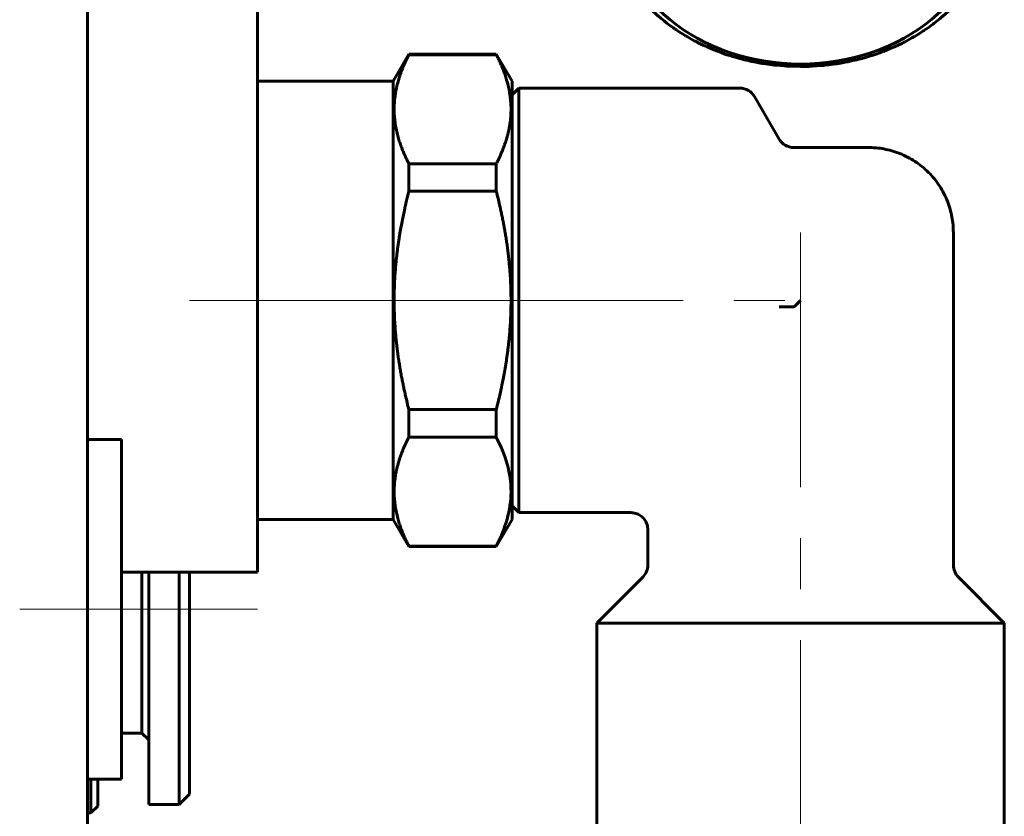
# Model space of a CAD drawing. Header units: millimetres. Extents: x -66 to 68, y -119 to 119.
# Tile 5 of 14: x 30 to 59, y 0 to 24. Entities that reach past the tile are written whole.
import ezdxf

# ---------------------------------------------------------------- set-up
doc = ezdxf.new("R2010")
doc.units = ezdxf.units.MM
doc.linetypes.add('K5LT_AXLED', pattern=[12, 7.5, -1.5, 1.5, -1.5])
doc.linetypes.add('K5LT_BASIC', pattern=[0])
doc.layers.add('Системный слой (1)', color=7, linetype='Continuous', true_color=0x6c6c6c)

# ---------------------------------------------------------------- blocks, each defined once
blk = doc.blocks.new('U2')
at = {"layer": 'Системный слой (1)', "color": 143, "linetype": 'K5LT_BASIC', "lineweight": 60, "true_color": 0x33acca}
for p, q in [((50.998, 31.604), (51.114, 31.638)), ((51.114, 31.638), (51.229, 31.67)), ((51.229, 31.67), (51.237, 31.672)), ((51.237, 31.672), (51.251, 31.676)), ((51.251, 31.676), (51.281, 31.683)), ((51.281, 31.683), (51.34, 31.698)), ((51.34, 31.698), (51.459, 31.727)), ((51.459, 31.727), (51.576, 31.752)), ((51.576, 31.752), (51.584, 31.754)), ((51.584, 31.754), (51.599, 31.757)), ((51.599, 31.757), (51.629, 31.763)), ((51.629, 31.763), (51.689, 31.775)), ((51.689, 31.775), (51.81, 31.797)), ((51.81, 31.797), (51.929, 31.816)), ((51.929, 31.816), (51.937, 31.818)), ((51.937, 31.818), (51.952, 31.82)), ((51.952, 31.82), (51.982, 31.824)), ((51.982, 31.824), (52.044, 31.833)), ((52.044, 31.833), (52.166, 31.849)), ((52.166, 31.849), (52.286, 31.862)), ((52.286, 31.862), (52.294, 31.863)), ((52.294, 31.863), (52.309, 31.865)), ((52.309, 31.865), (52.34, 31.868)), ((52.34, 31.868), (52.401, 31.873)), ((52.401, 31.873), (52.525, 31.883)), ((52.525, 31.883), (52.646, 31.89)), ((52.646, 31.89), (52.653, 31.89)), ((52.653, 31.89), (52.669, 31.891)), ((52.669, 31.891), (52.7, 31.892)), ((52.7, 31.892), (52.761, 31.895)), ((52.761, 31.895), (52.885, 31.898)), ((52.885, 31.898), (53, 31.899)), ((53, 31.899), (53.002, 31.899)), ((53.002, 31.899), (53.004, 31.899)), ((53.004, 31.899), (53.009, 31.899)), ((53.009, 31.899), (53.018, 31.899)), ((53.018, 31.899), (53.037, 31.899)), ((53.037, 31.899), (53.074, 31.898)), ((53.074, 31.898), (53.149, 31.897)), ((53.149, 31.897), (53.299, 31.892)), ((53.299, 31.892), (53.365, 31.889)), ((53.365, 31.889), (53.373, 31.889)), ((53.373, 31.889), (53.388, 31.888)), ((53.388, 31.888), (53.419, 31.886)), ((53.419, 31.886), (53.481, 31.882)), ((53.481, 31.882), (53.605, 31.873)), ((53.605, 31.873), (53.725, 31.861)), ((53.725, 31.861), (53.732, 31.86)), ((53.732, 31.86), (53.748, 31.859)), ((53.748, 31.859), (53.778, 31.855)), ((53.778, 31.855), (53.84, 31.848)), ((53.84, 31.848), (53.962, 31.832)), ((53.962, 31.832), (54.081, 31.815)), ((54.081, 31.815), (54.089, 31.814)), ((54.089, 31.814), (54.104, 31.811)), ((54.104, 31.811), (54.135, 31.806)), ((54.135, 31.806), (54.195, 31.796)), ((54.195, 31.796), (54.317, 31.774)), ((54.317, 31.774), (54.434, 31.75)), ((54.434, 31.75), (54.441, 31.748)), ((54.441, 31.748), (54.456, 31.745)), ((54.456, 31.745), (54.486, 31.739)), ((54.486, 31.739), (54.546, 31.725)), ((54.546, 31.725), (54.665, 31.697)), ((54.665, 31.697), (54.781, 31.667)), ((54.781, 31.667), (54.788, 31.665)), ((54.788, 31.665), (54.803, 31.661)), ((54.803, 31.661), (54.832, 31.653)), ((54.832, 31.653), (54.891, 31.637)), ((54.891, 31.637), (55.008, 31.602)), ((50.235, 31.319), (50.242, 31.322)), ((50.242, 31.322), (50.256, 31.328)), ((50.256, 31.328), (50.283, 31.34)), ((50.283, 31.34), (50.338, 31.364)), ((50.338, 31.364), (50.448, 31.41)), ((50.448, 31.41), (50.558, 31.453)), ((50.558, 31.453), (50.565, 31.455)), ((50.565, 31.455), (50.579, 31.461)), ((50.579, 31.461), (50.607, 31.471)), ((50.607, 31.471), (50.663, 31.492)), ((50.663, 31.492), (50.777, 31.533)), ((50.777, 31.533), (50.889, 31.57)), ((50.889, 31.57), (50.896, 31.572)), ((50.896, 31.572), (50.911, 31.577)), ((50.911, 31.577), (50.94, 31.586)), ((50.94, 31.586), (50.998, 31.604)), ((55.008, 31.602), (55.121, 31.567)), ((55.121, 31.567), (55.128, 31.564)), ((55.128, 31.564), (55.142, 31.56)), ((55.142, 31.56), (55.171, 31.55)), ((55.171, 31.55), (55.228, 31.531)), ((55.228, 31.531), (55.342, 31.49)), ((55.342, 31.49), (55.452, 31.449)), ((55.452, 31.449), (55.459, 31.446)), ((55.459, 31.446), (55.473, 31.441)), ((55.473, 31.441), (55.501, 31.43)), ((55.501, 31.43), (55.557, 31.408)), ((55.557, 31.408), (55.667, 31.361)), ((55.667, 31.361), (55.774, 31.314)), ((49.669, 31.028), (49.72, 31.057)), ((49.72, 31.057), (49.822, 31.114)), ((49.822, 31.114), (49.924, 31.168)), ((49.924, 31.168), (49.931, 31.172)), ((49.931, 31.172), (49.944, 31.178)), ((49.944, 31.178), (49.97, 31.192)), ((49.97, 31.192), (50.023, 31.218)), ((50.023, 31.218), (50.13, 31.27)), ((50.13, 31.27), (50.235, 31.319)), ((55.774, 31.314), (55.781, 31.311)), ((55.781, 31.311), (55.794, 31.305)), ((55.794, 31.305), (55.821, 31.293)), ((55.821, 31.293), (55.875, 31.268)), ((55.875, 31.268), (55.982, 31.216)), ((55.982, 31.216), (56.085, 31.164)), ((56.085, 31.164), (56.091, 31.16)), ((56.091, 31.16), (56.104, 31.153)), ((56.104, 31.153), (56.13, 31.14)), ((56.13, 31.14), (56.182, 31.112)), ((56.182, 31.112), (56.284, 31.055)), ((56.284, 31.055), (56.383, 30.997)), ((49.154, 30.69), (49.246, 30.757)), ((49.246, 30.757), (49.34, 30.821)), ((49.34, 30.821), (49.345, 30.825)), ((49.345, 30.825), (49.357, 30.833)), ((49.357, 30.833), (49.381, 30.849)), ((49.381, 30.849), (49.43, 30.881)), ((49.43, 30.881), (49.528, 30.943)), ((49.528, 30.943), (49.625, 31.002)), ((49.625, 31.002), (49.631, 31.006)), ((49.631, 31.006), (49.644, 31.013)), ((49.644, 31.013), (49.669, 31.028)), ((56.383, 30.997), (56.39, 30.993)), ((56.39, 30.993), (56.402, 30.986)), ((56.402, 30.986), (56.427, 30.971)), ((56.427, 30.971), (56.476, 30.94)), ((56.476, 30.94), (56.574, 30.878)), ((56.574, 30.878), (56.669, 30.816)), ((56.669, 30.816), (56.675, 30.811)), ((56.675, 30.811), (56.686, 30.803)), ((56.686, 30.803), (56.71, 30.787)), ((56.71, 30.787), (56.757, 30.754)), ((56.757, 30.754), (56.85, 30.687)), ((48.85, 30.449), (48.893, 30.485)), ((48.893, 30.485), (48.98, 30.557)), ((48.98, 30.557), (49.068, 30.626)), ((49.068, 30.626), (49.074, 30.63)), ((49.074, 30.63), (49.085, 30.639)), ((49.085, 30.639), (49.108, 30.656)), ((49.108, 30.656), (49.154, 30.69)), ((56.85, 30.687), (56.939, 30.62)), ((56.939, 30.62), (56.945, 30.615)), ((56.945, 30.615), (56.956, 30.607)), ((56.956, 30.607), (56.979, 30.589)), ((56.979, 30.589), (57.023, 30.554)), ((57.023, 30.554), (57.111, 30.482)), ((57.111, 30.482), (57.195, 30.41)), ((48.496, 30.117), (48.573, 30.195)), ((48.573, 30.195), (48.578, 30.2)), ((48.578, 30.2), (48.588, 30.209)), ((48.588, 30.209), (48.608, 30.229)), ((48.608, 30.229), (48.648, 30.267)), ((48.648, 30.267), (48.73, 30.343)), ((48.73, 30.343), (48.813, 30.417)), ((48.813, 30.417), (48.818, 30.421)), ((48.818, 30.421), (48.828, 30.43)), ((48.828, 30.43), (48.85, 30.449)), ((57.195, 30.41), (57.2, 30.406)), ((57.2, 30.406), (57.211, 30.396)), ((57.211, 30.396), (57.232, 30.378)), ((57.232, 30.378), (57.273, 30.34)), ((57.273, 30.34), (57.355, 30.264)), ((57.355, 30.264), (57.433, 30.188)), ((57.433, 30.188), (57.438, 30.183)), ((57.438, 30.183), (57.448, 30.173)), ((57.448, 30.173), (57.468, 30.154)), ((48.211, 29.796), (48.281, 29.88)), ((48.281, 29.88), (48.352, 29.961)), ((48.352, 29.961), (48.356, 29.966)), ((48.356, 29.966), (48.365, 29.976)), ((48.365, 29.976), (48.384, 29.997)), ((48.384, 29.997), (48.421, 30.037)), ((48.421, 30.037), (48.496, 30.117)), ((57.468, 30.154), (57.506, 30.114)), ((57.506, 30.114), (57.582, 30.034)), ((57.582, 30.034), (57.655, 29.954)), ((57.655, 29.954), (57.659, 29.949)), ((57.659, 29.949), (57.668, 29.939)), ((57.668, 29.939), (57.686, 29.918)), ((57.686, 29.918), (57.722, 29.877)), ((57.722, 29.877), (57.791, 29.793)), ((48.021, 29.544), (48.084, 29.632)), ((48.084, 29.632), (48.148, 29.717)), ((48.148, 29.717), (48.152, 29.722)), ((48.152, 29.722), (48.161, 29.732)), ((48.161, 29.732), (48.177, 29.754)), ((48.177, 29.754), (48.211, 29.796)), ((57.791, 29.793), (57.857, 29.709)), ((57.857, 29.709), (57.862, 29.704)), ((57.862, 29.704), (57.87, 29.693)), ((57.87, 29.693), (57.886, 29.672)), ((57.886, 29.672), (57.918, 29.629)), ((57.918, 29.629), (57.981, 29.541)), ((47.85, 29.284), (47.906, 29.374)), ((47.906, 29.374), (47.964, 29.462)), ((47.964, 29.462), (47.968, 29.467)), ((47.968, 29.467), (47.975, 29.479)), ((47.975, 29.479), (47.99, 29.501)), ((47.99, 29.501), (48.021, 29.544)), ((57.981, 29.541), (58.041, 29.454)), ((58.041, 29.454), (58.045, 29.449)), ((58.045, 29.449), (58.052, 29.438)), ((58.052, 29.438), (58.067, 29.415)), ((58.067, 29.415), (58.096, 29.371)), ((58.096, 29.371), (58.152, 29.281)), ((47.676, 28.968), (47.7, 29.015)), ((47.7, 29.015), (47.749, 29.107)), ((47.749, 29.107), (47.8, 29.198)), ((47.8, 29.198), (47.803, 29.204)), ((47.803, 29.204), (47.81, 29.215)), ((47.81, 29.215), (47.823, 29.238)), ((47.823, 29.238), (47.85, 29.284)), ((58.152, 29.281), (58.205, 29.191)), ((58.205, 29.191), (58.208, 29.185)), ((58.208, 29.185), (58.215, 29.173)), ((58.215, 29.173), (58.228, 29.15)), ((58.228, 29.15), (58.253, 29.104)), ((58.253, 29.104), (58.302, 29.012)), ((58.302, 29.012), (58.348, 28.919)), ((47.55, 28.69), (47.57, 28.738)), ((47.57, 28.738), (47.612, 28.833)), ((47.612, 28.833), (47.656, 28.927)), ((47.656, 28.927), (47.659, 28.933)), ((47.659, 28.933), (47.664, 28.944)), ((47.664, 28.944), (47.676, 28.968)), ((58.348, 28.919), (58.351, 28.913)), ((58.351, 28.913), (58.356, 28.901)), ((58.356, 28.901), (58.368, 28.878)), ((58.368, 28.878), (58.389, 28.83)), ((58.389, 28.83), (58.431, 28.735)), ((58.431, 28.735), (58.47, 28.64)), ((47.446, 28.407), (47.462, 28.456)), ((47.462, 28.456), (47.496, 28.553)), ((47.496, 28.553), (47.533, 28.649)), ((47.533, 28.649), (47.536, 28.655)), ((47.536, 28.655), (47.54, 28.667)), ((47.54, 28.667), (47.55, 28.69)), ((58.47, 28.64), (58.472, 28.634)), ((58.472, 28.634), (58.477, 28.622)), ((58.477, 28.622), (58.487, 28.598)), ((58.487, 28.598), (58.505, 28.55)), ((58.505, 28.55), (58.539, 28.453)), ((58.539, 28.453), (58.571, 28.356)), ((47.363, 28.119), (47.376, 28.168)), ((47.376, 28.168), (47.403, 28.267)), ((47.403, 28.267), (47.432, 28.364)), ((47.432, 28.364), (47.434, 28.371)), ((47.434, 28.371), (47.438, 28.383)), ((47.438, 28.383), (47.446, 28.407)), ((58.571, 28.356), (58.573, 28.35)), ((58.573, 28.35), (58.576, 28.338)), ((58.576, 28.338), (58.584, 28.313)), ((58.584, 28.313), (58.598, 28.264)), ((58.598, 28.264), (58.625, 28.165)), ((58.625, 28.165), (58.649, 28.067)), ((47.303, 27.827), (47.312, 27.877)), ((47.312, 27.877), (47.331, 27.977)), ((47.331, 27.977), (47.353, 28.076)), ((47.353, 28.076), (47.354, 28.082)), ((47.354, 28.082), (47.357, 28.094)), ((47.357, 28.094), (47.363, 28.119)), ((58.649, 28.067), (58.651, 28.061)), ((58.651, 28.061), (58.653, 28.049)), ((58.653, 28.049), (58.659, 28.024)), ((58.659, 28.024), (58.67, 27.974)), ((58.67, 27.974), (58.689, 27.874)), ((58.689, 27.874), (58.705, 27.775)), ((47.265, 27.531), (47.27, 27.58)), ((47.27, 27.58), (47.281, 27.678)), ((47.281, 27.678), (47.296, 27.783)), ((47.296, 27.783), (47.297, 27.79)), ((47.297, 27.79), (47.299, 27.802)), ((47.299, 27.802), (47.303, 27.827)), ((58.705, 27.775), (58.706, 27.769)), ((58.706, 27.769), (58.708, 27.756)), ((58.708, 27.756), (58.712, 27.731)), ((58.712, 27.731), (58.719, 27.681)), ((58.719, 27.681), (58.73, 27.58)), ((58.73, 27.58), (58.739, 27.48)), ((47.25, 27.189), (47.262, 27.489)), ((47.262, 27.495), (47.263, 27.507)), ((47.262, 27.489), (47.262, 27.495)), ((47.263, 27.507), (47.265, 27.531)), ((58.739, 27.48), (58.739, 27.474)), ((58.739, 27.474), (58.74, 27.461)), ((58.74, 27.461), (58.742, 27.436)), ((58.742, 27.436), (58.745, 27.386)), ((58.745, 27.386), (58.749, 27.285)), ((58.749, 27.285), (58.75, 27.189)), ((47.251, 27.092), (47.25, 27.189)), ((47.255, 26.992), (47.251, 27.092)), ((47.258, 26.941), (47.255, 26.992)), ((58.75, 27.189), (58.738, 26.889)), ((47.26, 26.916), (47.258, 26.941)), ((47.261, 26.903), (47.26, 26.916)), ((47.261, 26.897), (47.261, 26.903)), ((47.27, 26.797), (47.261, 26.897)), ((47.281, 26.697), (47.27, 26.797)), ((47.288, 26.646), (47.281, 26.697)), ((58.719, 26.699), (58.704, 26.594)), ((58.73, 26.797), (58.719, 26.699)), ((58.735, 26.846), (58.73, 26.797)), ((58.737, 26.87), (58.735, 26.846)), ((58.738, 26.883), (58.737, 26.87)), ((58.738, 26.889), (58.738, 26.883)), ((47.292, 26.621), (47.288, 26.646)), ((47.294, 26.609), (47.292, 26.621)), ((47.295, 26.603), (47.294, 26.609)), ((47.311, 26.503), (47.295, 26.603)), ((47.33, 26.403), (47.311, 26.503)), ((47.341, 26.354), (47.33, 26.403)), ((58.669, 26.4), (58.647, 26.302)), ((58.688, 26.5), (58.669, 26.4)), ((58.697, 26.55), (58.688, 26.5)), ((58.701, 26.575), (58.697, 26.55)), ((58.703, 26.588), (58.701, 26.575)), ((58.704, 26.594), (58.703, 26.588)), ((47.347, 26.329), (47.341, 26.354)), ((47.349, 26.316), (47.347, 26.329)), ((47.351, 26.31), (47.349, 26.316)), ((47.375, 26.212), (47.351, 26.31)), ((47.402, 26.113), (47.375, 26.212)), ((47.416, 26.064), (47.402, 26.113)), ((58.597, 26.11), (58.568, 26.013)), ((58.624, 26.209), (58.597, 26.11)), ((58.637, 26.258), (58.624, 26.209)), ((58.643, 26.283), (58.637, 26.258)), ((58.646, 26.295), (58.643, 26.283)), ((58.647, 26.302), (58.646, 26.295)), ((47.424, 26.04), (47.416, 26.064)), ((47.427, 26.027), (47.424, 26.04)), ((47.429, 26.021), (47.427, 26.027)), ((47.461, 25.925), (47.429, 26.021)), ((47.495, 25.827), (47.461, 25.925)), ((47.513, 25.779), (47.495, 25.827)), ((58.504, 25.824), (58.467, 25.729)), ((58.538, 25.921), (58.504, 25.824)), ((58.554, 25.97), (58.538, 25.921)), ((58.562, 25.995), (58.554, 25.97)), ((58.566, 26.007), (58.562, 25.995)), ((58.568, 26.013), (58.566, 26.007)), ((47.523, 25.755), (47.513, 25.779)), ((47.528, 25.743), (47.523, 25.755)), ((47.53, 25.737), (47.528, 25.743)), ((47.569, 25.642), (47.53, 25.737)), ((47.611, 25.547), (47.569, 25.642)), ((47.632, 25.5), (47.611, 25.547)), ((58.388, 25.544), (58.344, 25.45)), ((58.43, 25.639), (58.388, 25.544)), ((58.45, 25.687), (58.43, 25.639)), ((58.46, 25.711), (58.45, 25.687)), ((58.464, 25.723), (58.46, 25.711)), ((58.467, 25.729), (58.464, 25.723)), ((47.644, 25.476), (47.632, 25.5)), ((47.649, 25.464), (47.644, 25.476)), ((47.652, 25.459), (47.649, 25.464)), ((47.698, 25.366), (47.652, 25.459)), ((47.747, 25.273), (47.698, 25.366)), ((47.772, 25.227), (47.747, 25.273)), ((58.251, 25.27), (58.2, 25.179)), ((58.3, 25.363), (58.251, 25.27)), ((58.324, 25.409), (58.3, 25.363)), ((58.336, 25.433), (58.324, 25.409)), ((58.341, 25.445), (58.336, 25.433)), ((58.344, 25.45), (58.341, 25.445)), ((47.785, 25.204), (47.772, 25.227)), ((47.792, 25.193), (47.785, 25.204)), ((47.795, 25.187), (47.792, 25.193)), ((47.848, 25.097), (47.795, 25.187)), ((47.904, 25.007), (47.848, 25.097)), ((47.933, 24.962), (47.904, 25.007)), ((47.948, 24.94), (47.933, 24.962)), ((58.094, 25.004), (58.036, 24.915)), ((58.15, 25.094), (58.094, 25.004)), ((58.177, 25.139), (58.15, 25.094)), ((58.19, 25.162), (58.177, 25.139)), ((58.197, 25.173), (58.19, 25.162)), ((58.2, 25.179), (58.197, 25.173)), ((47.955, 24.929), (47.948, 24.94)), ((47.959, 24.923), (47.955, 24.929)), ((48.019, 24.836), (47.959, 24.923)), ((48.082, 24.749), (48.019, 24.836)), ((48.114, 24.706), (48.082, 24.749)), ((48.13, 24.684), (48.114, 24.706)), ((48.138, 24.674), (48.13, 24.684)), ((48.143, 24.668), (48.138, 24.674)), ((48.209, 24.584), (48.143, 24.668)), ((57.848, 24.656), (57.839, 24.645)), ((57.852, 24.661), (57.848, 24.656)), ((57.916, 24.746), (57.852, 24.661)), ((57.979, 24.833), (57.916, 24.746)), ((58.01, 24.877), (57.979, 24.833)), ((58.025, 24.899), (58.01, 24.877)), ((58.032, 24.91), (58.025, 24.899)), ((58.036, 24.915), (58.032, 24.91)), ((48.278, 24.501), (48.209, 24.584)), ((48.314, 24.459), (48.278, 24.501)), ((48.332, 24.439), (48.314, 24.459)), ((48.341, 24.428), (48.332, 24.439)), ((48.345, 24.423), (48.341, 24.428)), ((48.418, 24.343), (48.345, 24.423)), ((57.616, 24.381), (57.579, 24.34)), ((57.635, 24.401), (57.616, 24.381)), ((57.644, 24.411), (57.635, 24.401)), ((57.648, 24.416), (57.644, 24.411)), ((57.719, 24.498), (57.648, 24.416)), ((57.789, 24.581), (57.719, 24.498)), ((57.823, 24.624), (57.789, 24.581)), ((57.839, 24.645), (57.823, 24.624)), ((48.494, 24.263), (48.418, 24.343)), ((48.532, 24.224), (48.494, 24.263)), ((48.552, 24.204), (48.532, 24.224)), ((48.562, 24.194), (48.552, 24.204)), ((48.567, 24.189), (48.562, 24.194)), ((48.645, 24.113), (48.567, 24.189)), ((48.727, 24.037), (48.645, 24.113)), ((57.352, 24.11), (57.27, 24.034)), ((57.392, 24.149), (57.352, 24.11)), ((57.412, 24.168), (57.392, 24.149)), ((57.422, 24.178), (57.412, 24.168)), ((57.427, 24.183), (57.422, 24.178)), ((57.504, 24.26), (57.427, 24.183)), ((57.579, 24.34), (57.504, 24.26)), ((48.768, 24), (48.727, 24.037)), ((48.789, 23.981), (48.768, 24)), ((48.8, 23.972), (48.789, 23.981)), ((48.805, 23.967), (48.8, 23.972)), ((48.889, 23.895), (48.805, 23.967)), ((48.977, 23.823), (48.889, 23.895)), ((49.021, 23.788), (48.977, 23.823)), ((49.044, 23.771), (49.021, 23.788)), ((57.02, 23.821), (56.932, 23.752)), ((57.107, 23.892), (57.02, 23.821)), ((57.15, 23.929), (57.107, 23.892)), ((57.172, 23.947), (57.15, 23.929)), ((57.182, 23.956), (57.172, 23.947)), ((57.187, 23.961), (57.182, 23.956)), ((57.27, 24.034), (57.187, 23.961)), ((49.055, 23.762), (49.044, 23.771)), ((49.061, 23.758), (49.055, 23.762)), ((49.15, 23.69), (49.061, 23.758)), ((49.243, 23.623), (49.15, 23.69)), ((49.29, 23.59), (49.243, 23.623)), ((49.314, 23.574), (49.29, 23.59)), ((49.325, 23.566), (49.314, 23.574)), ((49.331, 23.562), (49.325, 23.566)), ((49.426, 23.499), (49.331, 23.562)), ((49.524, 23.437), (49.426, 23.499)), ((56.57, 23.497), (56.472, 23.434)), ((56.619, 23.528), (56.57, 23.497)), ((56.643, 23.544), (56.619, 23.528)), ((56.655, 23.552), (56.643, 23.544)), ((56.66, 23.556), (56.655, 23.552)), ((56.754, 23.621), (56.66, 23.556)), ((56.846, 23.688), (56.754, 23.621)), ((56.892, 23.722), (56.846, 23.688)), ((56.915, 23.739), (56.892, 23.722)), ((56.926, 23.747), (56.915, 23.739)), ((56.932, 23.752), (56.926, 23.747)), ((49.573, 23.407), (49.524, 23.437)), ((49.598, 23.391), (49.573, 23.407)), ((49.61, 23.384), (49.598, 23.391)), ((49.617, 23.38), (49.61, 23.384)), ((49.716, 23.323), (49.617, 23.38)), ((49.818, 23.266), (49.716, 23.323)), ((49.87, 23.238), (49.818, 23.266)), ((49.896, 23.224), (49.87, 23.238)), ((49.909, 23.217), (49.896, 23.224)), ((49.915, 23.214), (49.909, 23.217)), ((50.018, 23.161), (49.915, 23.214)), ((56.069, 23.206), (56.056, 23.199)), ((56.076, 23.209), (56.069, 23.206)), ((56.178, 23.263), (56.076, 23.209)), ((56.28, 23.32), (56.178, 23.263)), ((56.331, 23.349), (56.28, 23.32)), ((56.356, 23.364), (56.331, 23.349)), ((56.369, 23.371), (56.356, 23.364)), ((56.375, 23.375), (56.369, 23.371)), ((56.472, 23.434), (56.375, 23.375)), ((50.125, 23.11), (50.018, 23.161)), ((50.179, 23.084), (50.125, 23.11)), ((50.206, 23.072), (50.179, 23.084)), ((50.219, 23.066), (50.206, 23.072)), ((50.226, 23.063), (50.219, 23.066)), ((50.333, 23.016), (50.226, 23.063)), ((50.443, 22.97), (50.333, 23.016)), ((50.499, 22.947), (50.443, 22.97)), ((50.527, 22.936), (50.499, 22.947)), ((50.541, 22.931), (50.527, 22.936)), ((50.548, 22.928), (50.541, 22.931)), ((50.658, 22.887), (50.548, 22.928)), ((55.421, 22.917), (55.393, 22.906)), ((55.435, 22.922), (55.421, 22.917)), ((55.442, 22.925), (55.435, 22.922)), ((55.552, 22.968), (55.442, 22.925)), ((55.662, 23.014), (55.552, 22.968)), ((55.717, 23.038), (55.662, 23.014)), ((55.744, 23.05), (55.717, 23.038)), ((55.758, 23.056), (55.744, 23.05)), ((55.765, 23.059), (55.758, 23.056)), ((55.87, 23.107), (55.765, 23.059)), ((55.977, 23.159), (55.87, 23.107)), ((56.03, 23.185), (55.977, 23.159)), ((56.056, 23.199), (56.03, 23.185)), ((50.772, 22.847), (50.658, 22.887)), ((50.829, 22.827), (50.772, 22.847)), ((50.858, 22.818), (50.829, 22.827)), ((50.872, 22.813), (50.858, 22.818)), ((50.879, 22.811), (50.872, 22.813)), ((50.992, 22.775), (50.879, 22.811)), ((51.109, 22.741), (50.992, 22.775)), ((51.168, 22.724), (51.109, 22.741)), ((51.197, 22.716), (51.168, 22.724)), ((51.212, 22.712), (51.197, 22.716)), ((51.219, 22.71), (51.212, 22.712)), ((51.335, 22.68), (51.219, 22.71)), ((51.454, 22.652), (51.335, 22.68)), ((51.514, 22.639), (51.454, 22.652)), ((51.544, 22.632), (51.514, 22.639)), ((51.559, 22.629), (51.544, 22.632)), ((51.566, 22.627), (51.559, 22.629)), ((51.683, 22.604), (51.566, 22.627)), ((54.401, 22.621), (54.371, 22.614)), ((54.416, 22.624), (54.401, 22.621)), ((54.424, 22.625), (54.416, 22.624)), ((54.541, 22.651), (54.424, 22.625)), ((54.66, 22.679), (54.541, 22.651)), ((54.719, 22.694), (54.66, 22.679)), ((54.749, 22.702), (54.719, 22.694)), ((54.763, 22.705), (54.749, 22.702)), ((54.771, 22.707), (54.763, 22.705)), ((54.886, 22.739), (54.771, 22.707)), ((55.002, 22.773), (54.886, 22.739)), ((55.06, 22.791), (55.002, 22.773)), ((55.089, 22.8), (55.06, 22.791)), ((55.104, 22.805), (55.089, 22.8)), ((55.111, 22.807), (55.104, 22.805)), ((55.223, 22.845), (55.111, 22.807)), ((55.337, 22.885), (55.223, 22.845)), ((55.393, 22.906), (55.337, 22.885)), ((51.805, 22.581), (51.683, 22.604)), ((51.865, 22.571), (51.805, 22.581)), ((51.896, 22.566), (51.865, 22.571)), ((51.911, 22.564), (51.896, 22.566)), ((51.919, 22.563), (51.911, 22.564)), ((52.038, 22.545), (51.919, 22.563)), ((52.16, 22.529), (52.038, 22.545)), ((52.222, 22.522), (52.16, 22.529)), ((52.252, 22.519), (52.222, 22.522)), ((52.268, 22.517), (52.252, 22.519)), ((52.275, 22.516), (52.268, 22.517)), ((52.395, 22.505), (52.275, 22.516)), ((52.519, 22.495), (52.395, 22.505)), ((52.581, 22.491), (52.519, 22.495)), ((52.612, 22.489), (52.581, 22.491)), ((52.627, 22.488), (52.612, 22.489)), ((52.635, 22.488), (52.627, 22.488)), ((53, 22.479), (52.635, 22.488)), ((53.115, 22.479), (53, 22.479)), ((53.239, 22.483), (53.115, 22.479)), ((53.3, 22.485), (53.239, 22.483)), ((53.331, 22.486), (53.3, 22.485)), ((53.347, 22.487), (53.331, 22.486)), ((53.354, 22.488), (53.347, 22.487)), ((53.475, 22.495), (53.354, 22.488)), ((53.599, 22.504), (53.475, 22.495)), ((53.66, 22.51), (53.599, 22.504)), ((53.691, 22.513), (53.66, 22.51)), ((53.706, 22.514), (53.691, 22.513)), ((53.714, 22.515), (53.706, 22.514)), ((53.834, 22.528), (53.714, 22.515)), ((53.956, 22.544), (53.834, 22.528)), ((54.018, 22.553), (53.956, 22.544)), ((54.048, 22.557), (54.018, 22.553)), ((54.063, 22.56), (54.048, 22.557)), ((54.071, 22.561), (54.063, 22.56)), ((54.19, 22.58), (54.071, 22.561)), ((54.311, 22.603), (54.19, 22.58)), ((54.371, 22.614), (54.311, 22.603))]:
    blk.add_line(p, q, dxfattribs=at)
blk = doc.blocks.new('U99')
at = {"layer": 'Системный слой (1)', "color": 143, "linetype": 'K5LT_BASIC', "lineweight": 60, "true_color": 0x33acca}
for p, q in [((44.7, 21.843), (44.7, 20.808)), ((44.7, 14.472), (44.7, 9.343))]:
    blk.add_line(p, q, dxfattribs=at)
blk = doc.blocks.new('U100')
at = {"layer": 'Системный слой (1)', "color": 143, "linetype": 'K5LT_BASIC', "lineweight": 60, "true_color": 0x33acca}
for p, q in [((53, 6.093), (47, 6.093)), ((59, 6.093), (57.243, 6.093))]:
    blk.add_line(p, q, dxfattribs=at)

msp = doc.modelspace()

# ---------------------------------------------------------------- linework, layer by layer
at = {"layer": 'Системный слой (1)', "color": 143, "linetype": 'K5LT_BASIC', "lineweight": 60, "true_color": 0x33acca}
for p, q in [((32, 39.75), (32, 6.5)), ((37, 36.006), (37, 11.848)), ((41, 22.043), (41.462, 22.843)), ((41.462, 22.827), (41.462, 22.843)), ((44.038, 22.843), (41.462, 22.843)), ((44.038, 22.827), (41.462, 22.827)), ((44.5, 22.043), (44.038, 22.843)), ((44.038, 22.827), (44.038, 22.843)), ((41, 22.043), (37, 22.043)), ((41, 9.143), (41, 22.043)), ((44.5, 9.143), (44.5, 22.043)), ((44.5, 21.643), (44.7, 21.843)), ((44.7, 21.843), (51.211, 21.843)), ((52.366, 20.343), (51.644, 21.593)), ((44.7, 20.808), (44.7, 14.472)), ((55, 20.093), (52.799, 20.093)), ((41.462, 19.616), (44.038, 19.616)), ((41.462, 18.804), (41.462, 19.616)), ((44.038, 18.804), (44.038, 19.616)), ((44.038, 18.804), (41.462, 18.804)), ((57.5, 17.593), (57.5, 7.8)), ((53, 15.593), (52.82, 15.412)), ((41.462, 12.381), (44.038, 12.381)), ((41.462, 11.569), (41.462, 12.381)), ((44.038, 11.569), (44.038, 12.381)), ((37, 11.848), (37, 7.593)), ((32, 11.5), (33, 11.5)), ((33, 11.5), (33, 1.5)), ((44.038, 11.569), (41.462, 11.569)), ((44.5, 9.543), (44.7, 9.343)), ((44.7, 9.343), (48, 9.343)), ((41, 9.143), (37, 9.143)), ((41, 9.143), (41.462, 8.343)), ((44.5, 9.143), (44.038, 8.343)), ((48.5, 8.843), (48.5, 7.8)), ((41.462, 8.343), (41.462, 8.358)), ((41.462, 8.358), (44.038, 8.358)), ((44.038, 8.343), (41.462, 8.343)), ((44.038, 8.343), (44.038, 8.358)), ((33, 7.593), (37, 7.593)), ((33.6, 6.277), (33.6, 7.593)), ((33.8, 0.75), (33.8, 7.593)), ((34.7, 0.75), (34.7, 7.593)), ((35, 1.05), (35, 7.593)), ((48.354, 7.446), (47, 6.093)), ((57.646, 7.446), (59, 6.093)), ((32, 6.5), (32, -1.5)), ((33.6, 2.85), (33.6, 6.277)), ((47, -3.707), (47, 6.093)), ((57.243, 6.093), (53, 6.093)), ((59, -3.707), (59, 6.093)), ((33.6, 2.85), (33, 2.85)), ((33.6, 2.85), (33.8, 2.65)), ((32, 1.5), (33, 1.5)), ((32.1, 0.5), (32.1, 1.5)), ((32.3, 0.7), (32.3, 1.5)), ((35, 1.05), (34.7, 0.75)), ((32.3, 0.7), (32.1, 0.5)), ((34.7, 0.75), (33.8, 0.75)), ((32.1, 0.5), (32, 0.5))]:
    msp.add_line(p, q, dxfattribs=at)
at = {"layer": 'Системный слой (1)', "color": 30, "linetype": 'K5LT_AXLED', "lineweight": 18, "true_color": 0xff8000}
for p, q in [((53, 17.593), (53, -8.607)), ((35, 15.593), (43.462, 15.593)), ((42.038, 15.593), (53.211, 15.593)), ((37, 6.5), (30, 6.5))]:
    msp.add_line(p, q, dxfattribs=at)
at = {"layer": 'Системный слой (1)', "color": 143, "linetype": 'K5LT_BASIC', "lineweight": 60, "true_color": 0x33acca}
for centre, start, end in [((51.211, 21.343), 29.9999, 90), ((52.799, 20.593), 210, 270), ((48, 7.8), 315, 0), ((58, 7.8), 180, 225)]:
    msp.add_arc(centre, 0.5, start, end, dxfattribs=at)
msp.add_ellipse((53, 27.017), major_axis=(5.45, 0), ratio=0.819152, dxfattribs=at)
for points, knots in [([(41.462, 22.827), (41.448, 22.8), (41.42, 22.745), (41.367, 22.635), (41.318, 22.524), (41.272, 22.411), (41.239, 22.326), (41.208, 22.239), (41.179, 22.151), (41.152, 22.063), (41.127, 21.973), (41.105, 21.882), (41.085, 21.79), (41.068, 21.696), (41.054, 21.601), (41.043, 21.506), (41.035, 21.409), (41.03, 21.314), (41.029, 21.25), (41.029, 21.185), (41.03, 21.118), (41.035, 21.023), (41.044, 20.928), (41.055, 20.834), (41.069, 20.743), (41.085, 20.653), (41.104, 20.566), (41.125, 20.481), (41.147, 20.4), (41.169, 20.323), (41.193, 20.249), (41.217, 20.179), (41.241, 20.112), (41.266, 20.049), (41.29, 19.988), (41.315, 19.929), (41.339, 19.872), (41.371, 19.801), (41.412, 19.716), (41.445, 19.649), (41.462, 19.616)], [0, 0, 0, 0, 0.026013, 0.052087, 0.104633, 0.131186, 0.15812, 0.185282, 0.212804, 0.240497, 0.268623, 0.297012, 0.325847, 0.354913, 0.384382, 0.414019, 0.443868, 0.473843, 0.501635, 0.503779, 0.53355, 0.562917, 0.592097, 0.620787, 0.649098, 0.676651, 0.703812, 0.729815, 0.755023, 0.778824, 0.802029, 0.823727, 0.844523, 0.864135, 0.883451, 0.901845, 0.91962, 0.936464, 0.968939, 1, 1, 1, 1]), ([(44.038, 19.616), (44.052, 19.644), (44.08, 19.698), (44.133, 19.809), (44.182, 19.92), (44.228, 20.032), (44.261, 20.118), (44.292, 20.204), (44.321, 20.292), (44.348, 20.381), (44.373, 20.471), (44.395, 20.562), (44.415, 20.654), (44.432, 20.748), (44.446, 20.842), (44.457, 20.938), (44.465, 21.034), (44.47, 21.129), (44.471, 21.194), (44.471, 21.259), (44.47, 21.325), (44.465, 21.421), (44.456, 21.516), (44.445, 21.609), (44.431, 21.701), (44.415, 21.791), (44.396, 21.878), (44.375, 21.962), (44.353, 22.043), (44.331, 22.121), (44.307, 22.194), (44.283, 22.265), (44.259, 22.331), (44.234, 22.395), (44.21, 22.456), (44.185, 22.515), (44.161, 22.571), (44.129, 22.642), (44.088, 22.728), (44.055, 22.795), (44.038, 22.827)], [0, 0, 0, 0, 0.026013, 0.052087, 0.104633, 0.131186, 0.15812, 0.185282, 0.212804, 0.240497, 0.268623, 0.297012, 0.325847, 0.354913, 0.384382, 0.414019, 0.443868, 0.473843, 0.501635, 0.503779, 0.53355, 0.562917, 0.592097, 0.620787, 0.649098, 0.676651, 0.703812, 0.729815, 0.755023, 0.778824, 0.802029, 0.823727, 0.844523, 0.864135, 0.883451, 0.901845, 0.91962, 0.936464, 0.968939, 1, 1, 1, 1]), ([(41.462, 18.804), (41.449, 18.754), (41.423, 18.651), (41.378, 18.465), (41.341, 18.298), (41.303, 18.123), (41.27, 17.965), (41.239, 17.801), (41.214, 17.661), (41.195, 17.55), (41.176, 17.433), (41.158, 17.313), (41.14, 17.188), (41.123, 17.06), (41.107, 16.925), (41.091, 16.786), (41.075, 16.622), (41.06, 16.435), (41.046, 16.223), (41.037, 16.024), (41.031, 15.839), (41.029, 15.7), (41.029, 15.586), (41.029, 15.469), (41.032, 15.32), (41.037, 15.144), (41.046, 14.969), (41.057, 14.794), (41.07, 14.62), (41.086, 14.449), (41.104, 14.281), (41.124, 14.116), (41.146, 13.955), (41.169, 13.798), (41.194, 13.644), (41.219, 13.493), (41.246, 13.346), (41.275, 13.201), (41.304, 13.059), (41.333, 12.92), (41.384, 12.694), (41.428, 12.514), (41.462, 12.381)], [0, 0, 0, 0, 0.023866, 0.048771, 0.088593, 0.102648, 0.131665, 0.163188, 0.179718, 0.197179, 0.215248, 0.234185, 0.253371, 0.273443, 0.294137, 0.315901, 0.33817, 0.369937, 0.402622, 0.436148, 0.46201, 0.488252, 0.499994, 0.514968, 0.541883, 0.568993, 0.596101, 0.623058, 0.649907, 0.676392, 0.702555, 0.728034, 0.753135, 0.777472, 0.801454, 0.824859, 0.848073, 0.870708, 0.892979, 0.914789, 0.936467, 1, 1, 1, 1]), ([(44.038, 12.381), (44.058, 12.457), (44.083, 12.56), (44.128, 12.747), (44.16, 12.888), (44.204, 13.097), (44.236, 13.256), (44.267, 13.42), (44.286, 13.527), (44.305, 13.639), (44.324, 13.755), (44.343, 13.876), (44.36, 14.001), (44.378, 14.13), (44.394, 14.264), (44.409, 14.404), (44.425, 14.567), (44.441, 14.756), (44.455, 14.968), (44.464, 15.167), (44.469, 15.352), (44.471, 15.488), (44.471, 15.603), (44.471, 15.701), (44.469, 15.794), (44.467, 15.911), (44.462, 16.046), (44.454, 16.222), (44.445, 16.367), (44.436, 16.483), (44.427, 16.598), (44.413, 16.741), (44.395, 16.909), (44.375, 17.074), (44.354, 17.235), (44.33, 17.392), (44.306, 17.545), (44.28, 17.695), (44.253, 17.842), (44.225, 17.987), (44.196, 18.128), (44.166, 18.267), (44.116, 18.492), (44.072, 18.671), (44.038, 18.804)], [0, 0, 0, 0, 0.036243, 0.048913, 0.088853, 0.102949, 0.147424, 0.163652, 0.18022, 0.197713, 0.215813, 0.234776, 0.253989, 0.274084, 0.2948, 0.31658, 0.338862, 0.370649, 0.403943, 0.436911, 0.46279, 0.489047, 0.499994, 0.515779, 0.534262, 0.542709, 0.569824, 0.59693, 0.623877, 0.637062, 0.650717, 0.677184, 0.703322, 0.728766, 0.753827, 0.778114, 0.802041, 0.825388, 0.848544, 0.87112, 0.893326, 0.915067, 0.936676, 1, 1, 1, 1]), ([(52.366, 15.402), (52.382, 15.402), (52.419, 15.403), (52.485, 15.403), (52.562, 15.404), (52.647, 15.403), (52.729, 15.403), (52.779, 15.402), (52.799, 15.402)], [0, 0, 0, 0, 0.189767, 0.355823, 0.521108, 0.716965, 0.884242, 1, 1, 1, 1]), ([(52.799, 15.402), (52.802, 15.402), (52.804, 15.403), (52.807, 15.403), (52.81, 15.405), (52.813, 15.406), (52.815, 15.408), (52.817, 15.409), (52.818, 15.411), (52.82, 15.412)], [0, 0, 0, 0, 0.328028, 0.328028, 0.328028, 0.749984, 0.749984, 0.749984, 1, 1, 1, 1]), ([(41.462, 11.569), (41.448, 11.542), (41.42, 11.487), (41.367, 11.376), (41.318, 11.265), (41.272, 11.153), (41.239, 11.067), (41.208, 10.981), (41.179, 10.893), (41.152, 10.804), (41.127, 10.715), (41.105, 10.624), (41.085, 10.531), (41.068, 10.438), (41.054, 10.343), (41.043, 10.247), (41.035, 10.151), (41.03, 10.056), (41.029, 9.991), (41.029, 9.927), (41.03, 9.86), (41.035, 9.764), (41.044, 9.669), (41.055, 9.576), (41.069, 9.484), (41.085, 9.394), (41.104, 9.307), (41.125, 9.223), (41.147, 9.142), (41.169, 9.064), (41.193, 8.991), (41.217, 8.92), (41.241, 8.854), (41.266, 8.79), (41.29, 8.729), (41.315, 8.67), (41.339, 8.614), (41.371, 8.543), (41.412, 8.458), (41.445, 8.391), (41.462, 8.358)], [0, 0, 0, 0, 0.026013, 0.052087, 0.104633, 0.131186, 0.15812, 0.185282, 0.212804, 0.240497, 0.268623, 0.297012, 0.325847, 0.354913, 0.384382, 0.414019, 0.443868, 0.473843, 0.501635, 0.503779, 0.53355, 0.562917, 0.592097, 0.620787, 0.649098, 0.676651, 0.703812, 0.729815, 0.755023, 0.778824, 0.802029, 0.823727, 0.844523, 0.864135, 0.883451, 0.901845, 0.91962, 0.936464, 0.968939, 1, 1, 1, 1]), ([(44.038, 8.358), (44.308, 8.885), (44.47, 9.417), (44.472, 10.228), (44.432, 10.501), (44.282, 11.039), (44.173, 11.305), (44.038, 11.569)], [0, 0, 0, 0, 0.5, 0.5, 0.75, 0.75, 1, 1, 1, 1]), ([(48, 9.343), (48.047, 9.343), (48.097, 9.336), (48.169, 9.314), (48.19, 9.306), (48.233, 9.286), (48.254, 9.274), (48.293, 9.248), (48.312, 9.234), (48.348, 9.203), (48.365, 9.186), (48.395, 9.15), (48.409, 9.131), (48.435, 9.091), (48.446, 9.07), (48.465, 9.028), (48.473, 9.006), (48.486, 8.963), (48.491, 8.941), (48.498, 8.893), (48.5, 8.867), (48.5, 8.843)], [0.0004445, 0.0004445, 0.0004445, 0.0004445, 0.2, 0.2, 0.2881305, 0.2881305, 0.3751119, 0.3751119, 0.4613376, 0.4613376, 0.5471962, 0.5471962, 0.633073, 0.633073, 0.7193506, 0.7193506, 0.8064102, 0.8064102, 0.8946326, 0.8946326, 0.9999447, 0.9999447, 0.9999447, 0.9999447])]:
    msp.add_open_spline(points, degree=3, knots=knots, dxfattribs=at)
msp.add_rational_spline([(57.5, 17.593), (57.5, 20.093), (55, 20.093), (55, 20.093), (55, 20.093)], [0.999999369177, 0.707107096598, 1, 1, 1], degree=2, knots=[0.0000298, 0.0000298, 0.0000298, 0.9997524, 0.9997524, 0.999754, 0.999754, 0.999754], dxfattribs=at)

# ---------------------------------------------------------------- block references
at = {"layer": 'Системный слой (1)'}
for name in ['U2', 'U99', 'U100']:
    msp.add_blockref(name, (0, 0), dxfattribs=at)

doc.saveas('drawing.dxf')
